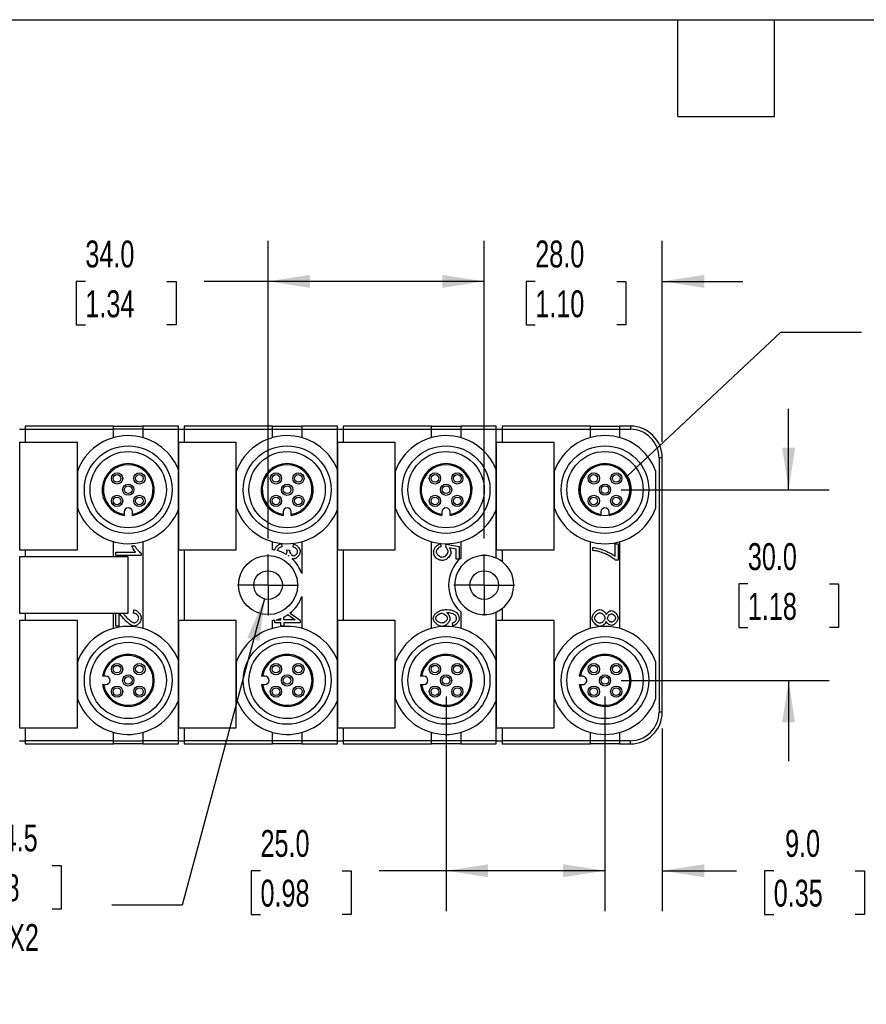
# Model space of a CAD drawing. Header units: millimetres. Extents: x 13 to 546, y 13 to 419.
# Tile 3 of 9: x 168 to 301, y 264 to 419. Entities that reach past the tile are written whole.
import ezdxf

# ---------------------------------------------------------------- set-up
doc = ezdxf.new("R2010")
doc.units = ezdxf.units.MM
doc.header["$LTSCALE"] = 2
doc.linetypes.add('SLD-Center', pattern=[19.05, 15.24, -1.27, 1.27, -1.27])
doc.linetypes.add('SLD-Solid', pattern=[0])
doc.layers.add('CENTER', color=40, linetype='SLD-Center')
doc.layers.add('DIMENSIONS', color=140, linetype='SLD-Solid', lineweight=25)
doc.layers.add('TEXT', color=140, linetype='SLD-Solid', lineweight=25)
doc.styles.add('SLDTEXTSTYLE0', font='TXT', dxfattribs={"width": 0.7})
doc.dimstyles.new('SLDDIMSTYLE0', dxfattribs={"dimtxt": 4.316016, "dimasz": 6.604, "dimexe": 0, "dimexo": 0.0625, "dimgap": 1.079004, "dimtad": 0, "dimtih": 1, "dimtoh": 1, "dimdec": 1, "dimrnd": 1e-09, "dimzin": 4, "dimdsep": 46, "dimtxsty": 'SLDTEXTSTYLE0', "dimsah": 1, "dimcen": 0.09, "dimadec": 0, "dimazin": 1, "dimtfac": 1, "dimtdec": 1, "dimtofl": 0, "dimtmove": 0, "dimatfit": 3, "dimfxl": 0, "dimfrac": 2, "dimtolj": 1, "dimtzin": 12, "dimarcsym": 0})
doc.dimstyles.new('SLDDIMSTYLE1', dxfattribs={"dimtxt": 4.316016, "dimasz": 6.604, "dimexe": 0, "dimexo": 0.0625, "dimgap": 1.079004, "dimtad": 0, "dimtih": 1, "dimtoh": 1, "dimdec": 1, "dimrnd": 1e-09, "dimzin": 4, "dimdsep": 46, "dimtxsty": 'SLDTEXTSTYLE0', "dimsah": 1, "dimcen": 0.09, "dimadec": 0, "dimazin": 1, "dimtfac": 1, "dimtdec": 1, "dimtmove": 0, "dimatfit": 0, "dimfxl": 0, "dimfrac": 2, "dimtolj": 1, "dimtzin": 12, "dimarcsym": 0})
doc.dimstyles.new('SLDDIMSTYLE4', dxfattribs={"dimtxt": 4.316016, "dimasz": 6.604, "dimexe": 0, "dimexo": 0.0625, "dimgap": 1.079004, "dimtad": 0, "dimtih": 1, "dimtoh": 1, "dimdec": 1, "dimrnd": 1e-09, "dimzin": 12, "dimdsep": 46, "dimtxsty": 'SLDTEXTSTYLE0', "dimsah": 1, "dimcen": 0, "dimadec": 0, "dimazin": 3, "dimtfac": 1, "dimtdec": 1, "dimtofl": 0, "dimtmove": 0, "dimatfit": 3, "dimfxl": 0, "dimfrac": 2, "dimtolj": 1, "dimtzin": 12, "dimarcsym": 0})
doc.dimstyles.new('SLDDIMSTYLE5', dxfattribs={"dimtxt": 0.18, "dimasz": 6.604, "dimexe": 0, "dimexo": 0.0625, "dimgap": 0, "dimtad": 0, "dimtih": 1, "dimtoh": 1, "dimdec": 0, "dimrnd": 1e-09, "dimzin": 0, "dimdsep": 46, "dimtxsty": 'Standard', "dimblk1": 'NONE', "dimblk2": 'NONE', "dimsah": 1, "dimcen": 0.09, "dimadec": 0, "dimazin": 0, "dimtfac": 6.604, "dimtdec": 0, "dimtofl": 0, "dimtmove": 0, "dimatfit": 3, "dimldrblk": 'NONE', "dimfxl": 0, "dimfrac": 2, "dimtolj": 1, "dimtzin": 0, "dimarcsym": 0})

# ---------------------------------------------------------------- blocks, each defined once
blk = doc.blocks.new('_D_8')
at = {"layer": 'DIMENSIONS'}
for p, q in [((289.23, 345.17), (289.23, 357.87)), ((262.88, 345.17), (295.58, 345.17)), ((282.81, 330.34), (281.37, 330.34)), ((281.37, 330.34), (281.37, 323.48)), ((295.64, 330.34), (297.09, 330.34)), ((297.09, 330.34), (297.09, 323.48)), ((281.37, 323.48), (282.81, 323.48)), ((297.09, 323.48), (295.64, 323.48)), ((262.88, 315.17), (295.58, 315.17)), ((289.23, 315.17), (289.23, 302.47))]:
    blk.add_line(p, q, dxfattribs=at)
for points in [[(289.23, 345.17), (290.24, 351.77), (288.21, 351.77)], [(289.23, 315.17), (288.21, 308.57), (290.24, 308.57)]]:
    blk.add_solid(points, dxfattribs=at)
at = {"layer": 'DIMENSIONS', "char_height": 4.233, "attachment_point": 1, "style": 'SLDTEXTSTYLE0'}
for s, insert in [('30.0', (282.81, 336.76)), ('1.18', (282.81, 328.93))]:
    blk.add_mtext(s, dxfattribs=dict(at, insert=insert))
blk = doc.blocks.new('_D_9')
at = {"layer": 'DIMENSIONS'}
for p, q in [((260.34, 312.63), (260.34, 278.88)), ((269.34, 307.63), (269.34, 278.88)), ((260.34, 285.23), (247.64, 285.23)), ((269.34, 285.23), (281.03, 285.23)), ((286.88, 285.23), (285.43, 285.23)), ((285.43, 285.23), (285.43, 278.37)), ((299.7, 285.23), (301.15, 285.23)), ((301.15, 285.23), (301.15, 278.37)), ((285.43, 278.37), (286.88, 278.37)), ((301.15, 278.37), (299.7, 278.37))]:
    blk.add_line(p, q, dxfattribs=at)
for points in [[(260.34, 285.23), (253.74, 286.24), (253.74, 284.21)], [(269.34, 285.23), (275.95, 284.21), (275.95, 286.24)]]:
    blk.add_solid(points, dxfattribs=at)
at = {"layer": 'DIMENSIONS', "char_height": 4.233, "attachment_point": 1, "style": 'SLDTEXTSTYLE0'}
for s, insert in [('9.0', (288.67, 291.65)), ('0.35', (286.88, 283.82))]:
    blk.add_mtext(s, dxfattribs=dict(at, insert=insert))
blk = doc.blocks.new('_D_10')
at = {"layer": 'DIMENSIONS'}
for p, q in [((235.34, 312.63), (235.34, 278.88)), ((260.34, 312.63), (260.34, 278.88)), ((206.15, 285.23), (204.7, 285.23)), ((204.7, 285.23), (204.7, 278.37)), ((218.97, 285.23), (220.42, 285.23)), ((220.42, 285.23), (220.42, 278.37)), ((235.34, 285.23), (224.82, 285.23)), ((260.34, 285.23), (235.34, 285.23)), ((204.7, 278.37), (206.15, 278.37)), ((220.42, 278.37), (218.97, 278.37))]:
    blk.add_line(p, q, dxfattribs=at)
for points in [[(235.34, 285.23), (241.95, 284.21), (241.95, 286.24)], [(260.34, 285.23), (253.74, 286.24), (253.74, 284.21)]]:
    blk.add_solid(points, dxfattribs=at)
at = {"layer": 'DIMENSIONS', "char_height": 4.233, "attachment_point": 1, "style": 'SLDTEXTSTYLE0'}
for s, insert in [('25.0', (206.15, 291.65)), ('0.98', (206.15, 283.82))]:
    blk.add_mtext(s, dxfattribs=dict(at, insert=insert))
blk = doc.blocks.new('_D_11')
at = {"layer": 'DIMENSIONS'}
for p, q in [((241.34, 337.5), (241.34, 384.29)), ((269.34, 352.71), (269.34, 384.29)), ((241.34, 377.94), (228.64, 377.94)), ((249.37, 377.94), (247.92, 377.94)), ((247.92, 377.94), (247.92, 371.08)), ((262.19, 377.94), (263.64, 377.94)), ((263.64, 377.94), (263.64, 371.08)), ((269.34, 377.94), (282.04, 377.94)), ((247.92, 371.08), (249.37, 371.08)), ((263.64, 371.08), (262.19, 371.08))]:
    blk.add_line(p, q, dxfattribs=at)
for points in [[(241.34, 377.94), (234.74, 378.95), (234.74, 376.92)], [(269.34, 377.94), (275.95, 376.92), (275.95, 378.95)]]:
    blk.add_solid(points, dxfattribs=at)
at = {"layer": 'DIMENSIONS', "char_height": 4.233, "attachment_point": 1, "style": 'SLDTEXTSTYLE0'}
for s, insert in [('28.0', (249.37, 384.36)), ('1.10', (249.37, 376.53))]:
    blk.add_mtext(s, dxfattribs=dict(at, insert=insert))
blk = doc.blocks.new('_D_12')
at = {"layer": 'DIMENSIONS'}
for p, q in [((207.34, 337.5), (207.34, 384.29)), ((241.34, 337.5), (241.34, 384.29)), ((178.6, 377.94), (177.16, 377.94)), ((177.16, 377.94), (177.16, 371.08)), ((191.43, 377.94), (192.88, 377.94)), ((192.88, 377.94), (192.88, 371.08)), ((207.34, 377.94), (197.28, 377.94)), ((241.34, 377.94), (207.34, 377.94)), ((177.16, 371.08), (178.6, 371.08)), ((192.88, 371.08), (191.43, 371.08))]:
    blk.add_line(p, q, dxfattribs=at)
for points in [[(207.34, 377.94), (213.95, 376.92), (213.95, 378.95)], [(241.34, 377.94), (234.74, 378.95), (234.74, 376.92)]]:
    blk.add_solid(points, dxfattribs=at)
at = {"layer": 'DIMENSIONS', "char_height": 4.233, "attachment_point": 1, "style": 'SLDTEXTSTYLE0'}
for s, insert in [('34.0', (178.6, 384.36)), ('1.34', (178.6, 376.53))]:
    blk.add_mtext(s, dxfattribs=dict(at, insert=insert))
blk = doc.blocks.new('_D_16')
at = {"layer": 'DIMENSIONS'}
for p, q in [((206.76, 328), (193.85, 279.81)), ((160.54, 286.07), (159.09, 286.07)), ((159.09, 286.07), (159.09, 279.21)), ((173.36, 286.07), (174.81, 286.07)), ((174.81, 286.07), (174.81, 279.21)), ((159.09, 279.21), (160.54, 279.21)), ((174.81, 279.21), (173.36, 279.21)), ((193.85, 279.81), (182.74, 279.81))]:
    blk.add_line(p, q, dxfattribs=at)
blk.add_solid([(206.76, 328), (204.07, 321.88), (206.03, 321.36)], dxfattribs=at)
at = {"layer": 'DIMENSIONS', "char_height": 4.233, "attachment_point": 1, "style": 'SLDTEXTSTYLE0'}
for s, insert in [('%%c', (159.08, 292.5)), ('4.5', (165.59, 292.5)), ('0.18', (160.54, 284.67)), ('THRU X2', (154.34, 276.85))]:
    blk.add_mtext(s, dxfattribs=dict(at, insert=insert))
blk = doc.blocks.new('SW_CENTERMARKSYMBOL_4')
at = {"layer": 'CENTER', "color": 0}
for p, q in [((0, 2.54), (0, 4.79)), ((0, 0), (0, 2.54)), ((-2.54, 0), (-4.79, 0)), ((0, 0), (-2.54, 0)), ((0, 0), (0, -2.54)), ((0, 0), (2.54, 0)), ((2.54, 0), (4.79, 0)), ((0, -2.54), (0, -4.79))]:
    blk.add_line(p, q, dxfattribs=at)
blk = doc.blocks.new('SW_CENTERMARKSYMBOL_5')
at = {"layer": 'CENTER', "color": 0}
for p, q in [((0, 2.54), (0, 4.79)), ((0, 0), (0, 2.54)), ((-2.54, 0), (-4.79, 0)), ((0, 0), (-2.54, 0)), ((0, 0), (0, -2.54)), ((0, 0), (2.54, 0)), ((2.54, 0), (4.79, 0)), ((0, -2.54), (0, -4.79))]:
    blk.add_line(p, q, dxfattribs=at)
blk = doc.blocks.new('_None')

msp = doc.modelspace()

# ---------------------------------------------------------------- linework, layer by layer
for p, q in [((183.04, 355.17), (169.14, 355.17)), ((169.14, 355.17), (169.14, 354.67)), ((183.04, 354.67), (183.04, 355.17)), ((183.04, 355.17), (187.64, 355.17)), ((193.24, 355.17), (187.64, 355.17)), ((187.64, 355.17), (187.64, 354.67)), ((193.24, 354.67), (193.24, 355.17)), ((208.04, 355.17), (194.14, 355.17)), ((194.14, 355.17), (194.14, 354.67)), ((208.04, 354.67), (208.04, 355.17)), ((208.04, 355.17), (212.64, 355.17)), ((212.64, 355.17), (212.64, 354.67)), ((218.24, 355.17), (212.64, 355.17)), ((218.24, 354.67), (218.24, 355.17)), ((233.04, 355.17), (219.14, 355.17)), ((219.14, 355.17), (219.14, 354.67)), ((233.04, 354.67), (233.04, 355.17)), ((233.04, 355.17), (237.64, 355.17)), ((237.64, 355.17), (237.64, 354.67)), ((243.24, 355.17), (237.64, 355.17)), ((243.24, 354.67), (243.24, 355.17)), ((258.04, 355.17), (244.14, 355.17)), ((244.14, 355.17), (244.14, 354.67)), ((258.04, 354.67), (258.04, 355.17)), ((258.04, 355.17), (262.64, 355.17)), ((264.34, 355.17), (262.64, 355.17)), ((262.64, 355.17), (262.64, 354.67)), ((264.34, 355.17), (264.34, 354.67)), ((168.24, 354.67), (169.14, 354.67)), ((169.14, 354.67), (183.04, 354.67)), ((169.14, 354.67), (169.14, 352.67)), ((183.04, 353.35), (183.04, 354.67)), ((187.64, 354.67), (183.04, 354.67)), ((187.64, 354.67), (193.24, 354.67)), ((187.64, 354.67), (187.64, 353.35)), ((193.24, 348.31), (193.24, 354.67)), ((193.24, 354.67), (194.14, 354.67)), ((194.14, 354.67), (208.04, 354.67)), ((194.14, 354.67), (194.14, 352.67)), ((208.04, 353.35), (208.04, 354.67)), ((208.04, 354.67), (212.64, 354.67)), ((212.64, 354.67), (218.24, 354.67)), ((212.64, 354.67), (212.64, 353.35)), ((218.24, 348.31), (218.24, 354.67)), ((218.24, 354.67), (219.14, 354.67)), ((219.14, 354.67), (233.04, 354.67)), ((219.14, 354.67), (219.14, 352.67)), ((233.04, 353.35), (233.04, 354.67)), ((233.04, 354.67), (237.64, 354.67)), ((237.64, 354.67), (243.24, 354.67)), ((237.64, 354.67), (237.64, 353.35)), ((243.24, 348.31), (243.24, 354.67)), ((243.24, 354.67), (244.14, 354.67)), ((244.14, 354.67), (258.04, 354.67)), ((244.14, 354.67), (244.14, 352.67)), ((258.04, 353.35), (258.04, 354.67)), ((258.04, 354.67), (262.64, 354.67)), ((262.64, 354.67), (264.34, 354.67)), ((262.64, 354.67), (262.64, 353.35)), ((168.29, 352.67), (177.29, 352.67)), ((168.29, 335.67), (168.29, 352.67)), ((177.29, 352.67), (177.29, 335.67)), ((193.29, 335.67), (193.29, 352.67)), ((193.29, 352.67), (202.29, 352.67)), ((202.29, 352.67), (202.29, 335.67)), ((218.29, 352.67), (227.29, 352.67)), ((218.29, 335.67), (218.29, 352.67)), ((227.29, 352.67), (227.29, 335.67)), ((243.29, 352.67), (252.29, 352.67)), ((243.29, 335.67), (243.29, 352.67)), ((252.29, 352.67), (252.29, 335.67)), ((269.34, 350.17), (268.84, 350.17)), ((268.84, 350.17), (268.84, 310.17)), ((269.34, 310.17), (269.34, 350.17)), ((177.34, 348.04), (177.34, 342.3)), ((193.24, 342.03), (193.24, 348.31)), ((202.34, 348.04), (202.34, 342.3)), ((218.24, 342.03), (218.24, 348.31)), ((227.34, 348.04), (227.34, 342.3)), ((243.24, 342.03), (243.24, 348.31)), ((252.34, 348.04), (252.34, 342.3)), ((268.34, 342.3), (268.34, 348.04)), ((184.69, 341.67), (184.69, 341.31)), ((184.69, 341.31), (184.69, 341.12)), ((185.99, 341.31), (185.99, 341.67)), ((185.99, 341.12), (185.99, 341.31)), ((193.24, 318.31), (193.24, 342.03)), ((209.69, 341.67), (209.69, 341.31)), ((209.69, 341.31), (209.69, 341.12)), ((210.99, 341.31), (210.99, 341.67)), ((210.99, 341.12), (210.99, 341.31)), ((218.24, 318.31), (218.24, 342.03)), ((234.69, 341.67), (234.69, 341.31)), ((234.69, 341.31), (234.69, 341.12)), ((235.99, 341.31), (235.99, 341.67)), ((235.99, 341.12), (235.99, 341.31)), ((243.24, 334.42), (243.24, 342.03)), ((259.69, 341.67), (259.69, 341.31)), ((259.69, 341.31), (259.69, 341.12)), ((260.99, 341.31), (260.99, 341.67)), ((260.99, 341.12), (260.99, 341.31)), ((183.04, 334.67), (183.04, 336.99)), ((185.92, 336.32), (186.39, 336.32)), ((187.64, 336.99), (187.64, 323.35)), ((208.04, 335.73), (208.04, 336.99)), ((209.44, 336.69), (209.5, 336.2)), ((211.27, 336.15), (211.36, 336.64)), ((212.64, 336.99), (212.64, 331.98)), ((233.04, 323.35), (233.04, 336.99)), ((234.49, 336.69), (234.54, 336.18)), ((235.28, 336.14), (235.34, 336.6)), ((235.34, 336.6), (237.39, 336.22)), ((237.39, 336.22), (237.39, 334.23)), ((237.64, 336.99), (237.64, 334.37)), ((258.04, 323.35), (258.04, 336.99)), ((258.45, 335.59), (258.45, 336.1)), ((261.92, 334.7), (261.92, 336.66)), ((261.92, 336.66), (262.39, 336.66)), ((262.39, 336.66), (262.39, 334.07)), ((262.64, 336.99), (262.64, 323.35)), ((177.29, 335.67), (168.29, 335.67)), ((168.29, 325.67), (168.29, 334.67)), ((168.29, 334.67), (185.29, 334.67)), ((169.14, 335.67), (169.14, 334.67)), ((183.38, 335.34), (186.51, 335.34)), ((183.38, 334.84), (183.38, 335.34)), ((187.39, 334.84), (183.38, 334.84)), ((185.29, 334.67), (185.29, 325.67)), ((187.39, 335.16), (187.39, 334.84)), ((202.29, 335.67), (193.29, 335.67)), ((194.14, 335.67), (194.14, 324.67)), ((210.28, 335.72), (210.7, 335.67)), ((227.29, 335.67), (218.29, 335.67)), ((219.14, 335.67), (219.14, 324.67)), ((236.92, 335.82), (235.85, 336.04)), ((236.92, 334.23), (236.92, 335.82)), ((252.29, 335.67), (243.29, 335.67)), ((244.14, 335.67), (244.14, 333.88)), ((237.39, 334.23), (236.92, 334.23)), ((262.39, 334.07), (262.01, 334.07)), ((212.64, 328.36), (212.64, 323.35)), ((185.29, 325.67), (168.29, 325.67)), ((169.14, 325.67), (169.14, 324.67)), ((183.04, 323.35), (183.04, 325.67)), ((183.38, 323.71), (183.38, 325.67)), ((183.85, 325.67), (183.85, 323.71)), ((186.19, 325.76), (186.24, 326.27)), ((210.46, 325.52), (211.61, 324.72)), ((210.79, 325.76), (212.39, 324.63)), ((237.64, 325.97), (237.64, 323.35)), ((243.24, 318.31), (243.24, 325.93)), ((244.14, 326.46), (244.14, 324.67)), ((168.29, 324.67), (177.29, 324.67)), ((168.29, 307.67), (168.29, 324.67)), ((177.29, 324.67), (177.29, 307.67)), ((183.85, 323.71), (183.38, 323.71)), ((193.29, 307.67), (193.29, 324.67)), ((193.29, 324.67), (202.29, 324.67)), ((202.29, 324.67), (202.29, 307.67)), ((208.04, 323.35), (208.04, 324.61)), ((208.39, 324.23), (208.39, 324.67)), ((209.35, 324.23), (208.39, 324.23)), ((208.62, 324.72), (209.35, 324.72)), ((209.35, 324.72), (209.35, 324.94)), ((209.35, 323.69), (209.35, 324.23)), ((209.8, 324.72), (209.8, 325.14)), ((211.61, 324.72), (209.8, 324.72)), ((212.39, 324.23), (209.8, 324.23)), ((209.8, 324.23), (209.8, 323.69)), ((212.39, 324.63), (212.39, 324.23)), ((218.29, 307.67), (218.29, 324.67)), ((218.29, 324.67), (227.29, 324.67)), ((227.29, 324.67), (227.29, 307.67)), ((236.4, 323.74), (236.36, 324.23)), ((243.29, 324.67), (252.29, 324.67)), ((243.29, 307.67), (243.29, 324.67)), ((252.29, 324.67), (252.29, 307.67)), ((209.8, 323.69), (209.35, 323.69)), ((177.34, 318.04), (177.34, 312.3)), ((193.24, 312.03), (193.24, 318.31)), ((202.34, 318.04), (202.34, 312.3)), ((218.24, 312.03), (218.24, 318.31)), ((227.34, 318.04), (227.34, 312.3)), ((243.24, 312.03), (243.24, 318.31)), ((252.34, 318.04), (252.34, 312.3)), ((268.34, 312.3), (268.34, 318.04)), ((181.48, 315.82), (181.3, 315.82)), ((181.3, 314.52), (181.48, 314.52)), ((181.84, 315.82), (181.48, 315.82)), ((181.48, 314.52), (181.84, 314.52)), ((206.48, 315.82), (206.3, 315.82)), ((206.3, 314.52), (206.48, 314.52)), ((206.84, 315.82), (206.48, 315.82)), ((206.48, 314.52), (206.84, 314.52)), ((231.48, 315.82), (231.3, 315.82)), ((231.3, 314.52), (231.48, 314.52)), ((231.84, 315.82), (231.48, 315.82)), ((231.48, 314.52), (231.84, 314.52)), ((256.48, 315.82), (256.3, 315.82)), ((256.3, 314.52), (256.48, 314.52)), ((256.84, 315.82), (256.48, 315.82)), ((256.48, 314.52), (256.84, 314.52)), ((193.24, 305.67), (193.24, 312.03)), ((218.24, 305.67), (218.24, 312.03)), ((243.24, 305.67), (243.24, 312.03)), ((269.34, 310.17), (268.84, 310.17)), ((177.29, 307.67), (168.29, 307.67)), ((169.14, 307.67), (169.14, 305.67)), ((183.04, 305.67), (183.04, 306.99)), ((187.64, 306.99), (187.64, 305.67)), ((202.29, 307.67), (193.29, 307.67)), ((194.14, 307.67), (194.14, 305.67)), ((208.04, 305.67), (208.04, 306.99)), ((212.64, 306.99), (212.64, 305.67)), ((227.29, 307.67), (218.29, 307.67)), ((219.14, 307.67), (219.14, 305.67)), ((233.04, 305.67), (233.04, 306.99)), ((237.64, 306.99), (237.64, 305.67)), ((252.29, 307.67), (243.29, 307.67)), ((244.14, 307.67), (244.14, 305.67)), ((258.04, 305.67), (258.04, 306.99)), ((262.64, 306.99), (262.64, 305.67)), ((168.24, 305.67), (169.14, 305.67)), ((183.04, 305.67), (169.14, 305.67)), ((169.14, 305.67), (169.14, 305.17)), ((169.14, 305.17), (183.04, 305.17)), ((183.04, 305.17), (183.04, 305.67)), ((183.04, 305.67), (187.64, 305.67)), ((187.64, 305.17), (183.04, 305.17)), ((193.24, 305.67), (187.64, 305.67)), ((187.64, 305.67), (187.64, 305.17)), ((187.64, 305.17), (193.24, 305.17)), ((193.24, 305.17), (193.24, 305.67)), ((193.24, 305.67), (194.14, 305.67)), ((208.04, 305.67), (194.14, 305.67)), ((194.14, 305.67), (194.14, 305.17)), ((194.14, 305.17), (208.04, 305.17)), ((208.04, 305.17), (208.04, 305.67)), ((212.64, 305.67), (208.04, 305.67)), ((212.64, 305.17), (208.04, 305.17)), ((212.64, 305.67), (212.64, 305.17)), ((218.24, 305.67), (212.64, 305.67)), ((212.64, 305.17), (218.24, 305.17)), ((218.24, 305.17), (218.24, 305.67)), ((218.24, 305.67), (219.14, 305.67)), ((233.04, 305.67), (219.14, 305.67)), ((219.14, 305.67), (219.14, 305.17)), ((219.14, 305.17), (233.04, 305.17)), ((233.04, 305.17), (233.04, 305.67)), ((237.64, 305.67), (233.04, 305.67)), ((237.64, 305.17), (233.04, 305.17)), ((243.24, 305.67), (237.64, 305.67)), ((237.64, 305.67), (237.64, 305.17)), ((237.64, 305.17), (243.24, 305.17)), ((243.24, 305.17), (243.24, 305.67)), ((243.24, 305.67), (244.14, 305.67)), ((258.04, 305.67), (244.14, 305.67)), ((244.14, 305.67), (244.14, 305.17)), ((244.14, 305.17), (258.04, 305.17)), ((258.04, 305.17), (258.04, 305.67)), ((262.64, 305.67), (258.04, 305.67)), ((262.64, 305.17), (258.04, 305.17)), ((264.34, 305.67), (262.64, 305.67)), ((262.64, 305.67), (262.64, 305.17)), ((262.64, 305.17), (264.34, 305.17)), ((264.34, 305.17), (264.34, 305.67))]:
    msp.add_line(p, q)
for centre, radius in [((185.34, 345.17), 6.9), ((210.34, 345.17), 6.9), ((235.34, 345.17), 6.9), ((260.34, 345.17), 6.9), ((185.34, 345.17), 6), ((210.34, 345.17), 6), ((235.34, 345.17), 6), ((260.34, 345.17), 6), ((183.58, 346.94), 0.889), ((183.58, 346.94), 0.6), ((187.11, 346.94), 0.889), ((187.11, 346.94), 0.6), ((208.58, 346.94), 0.889), ((208.58, 346.94), 0.6), ((212.11, 346.94), 0.888), ((212.11, 346.94), 0.6), ((233.58, 346.94), 0.888), ((233.58, 346.94), 0.6), ((237.11, 346.94), 0.889), ((237.11, 346.94), 0.6), ((258.58, 346.94), 0.889), ((258.58, 346.94), 0.6), ((262.11, 346.94), 0.889), ((262.11, 346.94), 0.6), ((185.34, 345.17), 0.888), ((185.34, 345.17), 0.6), ((210.34, 345.17), 0.889), ((210.34, 345.17), 0.6), ((235.34, 345.17), 0.889), ((235.34, 345.17), 0.6), ((260.34, 345.17), 0.888), ((260.34, 345.17), 0.6), ((183.58, 343.4), 0.888), ((183.58, 343.4), 0.6), ((187.11, 343.4), 0.889), ((187.11, 343.4), 0.6), ((208.58, 343.4), 0.889), ((208.58, 343.4), 0.6), ((212.11, 343.4), 0.888), ((212.11, 343.4), 0.6), ((233.58, 343.4), 0.889), ((233.58, 343.4), 0.6), ((237.11, 343.4), 0.889), ((237.11, 343.4), 0.6), ((258.58, 343.4), 0.889), ((258.58, 343.4), 0.6), ((262.11, 343.4), 0.889), ((262.11, 343.4), 0.6), ((207.34, 330.17), 4.65), ((207.34, 330.17), 2.25), ((241.34, 330.17), 2.25), ((185.34, 315.17), 6.9), ((185.34, 315.17), 6), ((210.34, 315.17), 6.9), ((210.34, 315.17), 6), ((235.34, 315.17), 6.9), ((235.34, 315.17), 6), ((260.34, 315.17), 6.9), ((260.34, 315.17), 6), ((183.58, 316.94), 0.889), ((183.58, 316.94), 0.6), ((187.11, 316.94), 0.889), ((187.11, 316.94), 0.6), ((208.58, 316.94), 0.889), ((208.58, 316.94), 0.6), ((212.11, 316.94), 0.888), ((212.11, 316.94), 0.6), ((233.58, 316.94), 0.888), ((233.58, 316.94), 0.6), ((237.11, 316.94), 0.889), ((237.11, 316.94), 0.6), ((258.58, 316.94), 0.889), ((258.58, 316.94), 0.6), ((262.11, 316.94), 0.889), ((262.11, 316.94), 0.6), ((185.34, 315.17), 0.888), ((210.34, 315.17), 0.889), ((235.34, 315.17), 0.889), ((260.34, 315.17), 0.888), ((185.34, 315.17), 0.6), ((210.34, 315.17), 0.6), ((235.34, 315.17), 0.6), ((260.34, 315.17), 0.6), ((183.58, 313.4), 0.888), ((183.58, 313.4), 0.6), ((187.11, 313.4), 0.889), ((187.11, 313.4), 0.6), ((208.58, 313.4), 0.889), ((208.58, 313.4), 0.6), ((212.11, 313.4), 0.888), ((212.11, 313.4), 0.6), ((233.58, 313.4), 0.889), ((233.58, 313.4), 0.6), ((237.11, 313.4), 0.889), ((237.11, 313.4), 0.6), ((258.58, 313.4), 0.889), ((258.58, 313.4), 0.6), ((262.11, 313.4), 0.889), ((262.11, 313.4), 0.6)]:
    msp.add_circle(centre, radius)
for centre, radius, start, end in [((264.34, 350.17), 5, 0, 90), ((185.34, 345.17), 8.5, 21.6567, 160.2501), ((210.34, 345.17), 8.5, 21.6567, 160.2501), ((235.34, 345.17), 8.5, 21.6567, 160.2501), ((260.34, 345.17), 8.5, 19.7499, 160.2501), ((264.34, 350.17), 4.5, 359.9999, 90.0001), ((185.34, 345.17), 4.1, 279.122, 260.878), ((185.34, 345.17), 3.92, 279.5495, 260.4505), ((210.34, 345.17), 4.1, 279.122, 260.878), ((210.34, 345.17), 3.92, 279.5495, 260.4505), ((235.34, 345.17), 4.1, 279.122, 260.878), ((235.34, 345.17), 3.92, 279.5495, 260.4505), ((260.34, 345.17), 4.1, 279.122, 260.878), ((260.34, 345.17), 3.92, 279.5495, 260.4505), ((185.34, 345.17), 8.5, 199.7499, 338.3433), ((185.34, 341.67), 0.65, 0, 180), ((210.34, 345.17), 8.5, 199.7499, 338.3433), ((210.34, 341.67), 0.65, 0, 180), ((235.34, 345.17), 8.5, 199.7499, 338.3433), ((235.34, 341.67), 0.65, 360, 180), ((260.34, 345.17), 8.5, 199.7499, 340.2501), ((260.34, 341.67), 0.65, 360, 180), ((207.34, 330.17), 5.6, 79.5872, 82.8193), ((207.34, 330.17), 5.6, 59.4959, 75.4106), ((207.37, 330.2), 5.56, 54.4922, 55.2769), ((241.34, 330.17), 4.65, 65.8829, 294.1171), ((207.34, 330.17), 5.6, 18.8393, 48.0225), ((241.34, 330.17), 5.6, 131.3543, 228.6457), ((241.34, 330.17), 4.65, 52.9754, 65.8835), ((241.34, 330.17), 4.65, 307.024, 52.976), ((207.34, 330.17), 5.6, 308.0017, 341.1606), ((207.34, 330.17), 5.6, 296.0414, 303.7921), ((241.34, 330.17), 4.65, 294.1165, 307.0246), ((207.34, 330.17), 5.6, 277.1809, 280.8068), ((207.34, 330.17), 5.6, 283.223, 291.0051), ((185.34, 315.17), 8.5, 21.6567, 160.2501), ((210.34, 315.17), 8.5, 21.6567, 160.2501), ((235.34, 315.17), 8.5, 21.6567, 160.2501), ((260.34, 315.17), 8.5, 19.7499, 160.2501), ((185.34, 315.17), 4.1, 189.122, 170.878), ((185.34, 315.17), 3.92, 189.5495, 170.4505), ((210.34, 315.17), 4.1, 189.122, 170.878), ((210.34, 315.17), 3.92, 189.5495, 170.4505), ((235.34, 315.17), 4.1, 189.122, 170.878), ((235.34, 315.17), 3.92, 189.5495, 170.4505), ((260.34, 315.17), 4.1, 189.122, 170.878), ((260.34, 315.17), 3.92, 189.5495, 170.4505), ((181.84, 315.17), 0.65, 270, 90), ((206.84, 315.17), 0.65, 270, 90), ((231.84, 315.17), 0.65, 270, 90), ((256.84, 315.17), 0.65, 269.9997, 90.0003), ((185.34, 315.17), 8.5, 199.7499, 338.3433), ((210.34, 315.17), 8.5, 199.7499, 338.3433), ((235.34, 315.17), 8.5, 199.7499, 338.3433), ((260.34, 315.17), 8.5, 199.7499, 340.2501), ((264.34, 310.17), 5, 270, 0), ((264.34, 310.17), 4.5, 269.9999, 0.0001)]:
    msp.add_arc(centre, radius, start, end)
for points, knots in [([(186.51, 335.34), (186.45, 335.41), (186.31, 335.58), (186.11, 335.91), (185.99, 336.17), (185.92, 336.32)], [0, 0, 0, 0, 0.247061, 0.570442, 1, 1, 1, 1]), ([(186.39, 336.32), (186.46, 336.19), (186.62, 335.92), (186.9, 335.59), (187.16, 335.32), (187.32, 335.21), (187.39, 335.16)], [0, 0, 0, 0, 0.287368, 0.608682, 0.835465, 1, 1, 1, 1]), ([(208.36, 335.68), (208.42, 335.81), (208.54, 336.09), (208.83, 336.39), (209.13, 336.61), (209.34, 336.67), (209.44, 336.69)], [0, 0, 0, 0, 0.2855495, 0.5848165, 0.8060543, 1, 1, 1, 1]), ([(209.5, 336.2), (209.41, 336.17), (209.22, 336.11), (209.01, 335.95), (208.85, 335.77), (208.78, 335.65), (208.75, 335.59)], [0, 0, 0, 0, 0.292609, 0.584647, 0.802697, 1, 1, 1, 1]), ([(211.99, 335.43), (211.98, 335.48), (211.97, 335.61), (211.86, 335.78), (211.71, 335.94), (211.51, 336.08), (211.35, 336.13), (211.27, 336.15)], [0, 0, 0, 0, 0.157585, 0.338221, 0.534773, 0.771717, 1, 1, 1, 1]), ([(211.36, 336.64), (211.5, 336.59), (211.8, 336.47), (212.11, 336.14), (212.34, 335.79), (212.38, 335.55), (212.39, 335.44)], [0, 0, 0, 0, 0.270873, 0.570575, 0.798865, 1, 1, 1, 1]), ([(233.38, 335.41), (233.41, 335.57), (233.47, 335.91), (233.79, 336.3), (234.12, 336.59), (234.38, 336.66), (234.49, 336.69)], [0, 0, 0, 0, 0.27186, 0.572616, 0.800654, 1, 1, 1, 1]), ([(234.54, 336.18), (234.43, 336.14), (234.21, 336.08), (233.98, 335.86), (233.82, 335.63), (233.79, 335.48), (233.78, 335.41)], [0, 0, 0, 0, 0.290978, 0.592828, 0.813136, 1, 1, 1, 1]), ([(235.67, 335.42), (235.66, 335.49), (235.63, 335.65), (235.52, 335.86), (235.41, 336.03), (235.32, 336.11), (235.28, 336.14)], [0, 0, 0, 0, 0.270078, 0.580029, 0.811582, 1, 1, 1, 1]), ([(258.45, 336.1), (258.72, 336.06), (259.48, 335.93), (260.42, 335.55), (261.31, 335.13), (261.72, 334.85), (261.92, 334.7)], [0, 0, 0, 0, 0.221619, 0.604853, 0.80118, 1, 1, 1, 1]), ([(210.19, 335), (210.23, 335.06), (210.31, 335.18), (210.32, 335.32), (210.33, 335.38)], [0, 0, 0, 0, 0.588069, 1, 1, 1, 1]), ([(210.33, 335.38), (210.33, 335.43), (210.32, 335.55), (210.29, 335.66), (210.28, 335.72)], [0, 0, 0, 0, 0.5049723, 1, 1, 1, 1]), ([(210.55, 334.82), (210.54, 334.81), (210.54, 334.79), (210.54, 334.78), (210.53, 334.77)], [0, 0, 0, 0, 0.556232, 1, 1, 1, 1]), ([(210.6, 334.73), (210.59, 334.75), (210.57, 334.77), (210.55, 334.8), (210.55, 334.82)], [0, 0, 0, 0, 0.570562, 1, 1, 1, 1]), ([(210.7, 335.67), (210.7, 335.65), (210.7, 335.63), (210.7, 335.6), (210.7, 335.59)], [0, 0, 0, 0, 0.6367207, 1, 1, 1, 1]), ([(210.7, 335.59), (210.72, 335.49), (210.75, 335.27), (210.93, 335.02), (211.13, 334.82), (211.29, 334.79), (211.37, 334.77)], [0, 0, 0, 0, 0.266525, 0.570443, 0.798135, 1, 1, 1, 1]), ([(212.39, 335.44), (212.39, 335.36), (212.36, 335.15), (212.17, 334.81), (211.91, 334.52), (211.65, 334.34), (211.47, 334.27), (211.38, 334.27), (211.36, 334.27)], [0, 0, 0, 0, 0.130661, 0.390151, 0.670304, 0.836681, 0.958564, 1, 1, 1, 1]), ([(211.37, 334.77), (211.42, 334.78), (211.54, 334.8), (211.69, 334.9), (211.83, 335.04), (211.96, 335.22), (211.98, 335.36), (211.99, 335.43)], [0, 0, 0, 0, 0.166323, 0.35575, 0.557823, 0.791147, 1, 1, 1, 1]), ([(233.86, 334.36), (233.78, 334.43), (233.62, 334.58), (233.42, 334.94), (233.39, 335.22), (233.38, 335.41)], [0, 0, 0, 0, 0.278749, 0.54864, 1, 1, 1, 1]), ([(233.78, 335.41), (233.79, 335.35), (233.81, 335.22), (233.94, 335), (234.16, 334.79), (234.45, 334.61), (234.66, 334.58), (234.76, 334.56)], [0, 0, 0, 0, 0.129795, 0.279325, 0.54147, 0.779844, 1, 1, 1, 1]), ([(234.76, 334.56), (234.88, 334.58), (235.14, 334.63), (235.42, 334.87), (235.62, 335.14), (235.65, 335.33), (235.67, 335.42)], [0, 0, 0, 0, 0.276166, 0.574549, 0.800115, 1, 1, 1, 1]), ([(236.1, 335.28), (236.08, 335.18), (236.05, 334.95), (235.85, 334.65), (235.57, 334.36), (235.22, 334.11), (234.94, 334.06), (234.81, 334.04)], [0, 0, 0, 0, 0.164251, 0.353982, 0.557279, 0.791645, 1, 1, 1, 1]), ([(235.85, 336.04), (235.93, 335.91), (236.07, 335.67), (236.09, 335.4), (236.1, 335.28)], [0, 0, 0, 0, 0.5717957, 1, 1, 1, 1]), ([(259.55, 335.41), (259.35, 335.46), (258.99, 335.55), (258.62, 335.58), (258.45, 335.59)], [0, 0, 0, 0, 0.543417, 1, 1, 1, 1]), ([(262.01, 334.07), (261.84, 334.2), (261.43, 334.52), (260.78, 334.87), (260.13, 335.2), (259.73, 335.34), (259.55, 335.41)], [0, 0, 0, 0, 0.232742, 0.545527, 0.793538, 1, 1, 1, 1]), ([(211.36, 334.27), (211.31, 334.27), (211.22, 334.28), (211.13, 334.32), (211.09, 334.33)], [0, 0, 0, 0, 0.523488, 1, 1, 1, 1]), ([(234.81, 334.04), (234.61, 334.06), (234.27, 334.08), (233.99, 334.27), (233.86, 334.36)], [0, 0, 0, 0, 0.567961, 1, 1, 1, 1]), ([(184.62, 324.9), (184.46, 325.1), (184.22, 325.38), (183.94, 325.6), (183.86, 325.67)], [0, 0, 0, 0, 0.699405, 1, 1, 1, 1]), ([(184.55, 325.67), (184.61, 325.61), (184.72, 325.5), (184.81, 325.38), (184.86, 325.33)], [0, 0, 0, 0, 0.567548, 1, 1, 1, 1]), ([(184.86, 325.33), (185.01, 325.16), (185.28, 324.85), (185.71, 324.5), (186.01, 324.31), (186.2, 324.24), (186.27, 324.23), (186.3, 324.23)], [0, 0, 0, 0, 0.3663664, 0.679735, 0.8888317, 0.9504151, 1, 1, 1, 1]), ([(186.99, 324.98), (186.98, 325.05), (186.96, 325.19), (186.84, 325.39), (186.67, 325.57), (186.45, 325.72), (186.27, 325.75), (186.19, 325.76)], [0, 0, 0, 0, 0.171024, 0.359315, 0.557425, 0.78743, 1, 1, 1, 1]), ([(186.24, 326.27), (186.4, 326.22), (186.74, 326.12), (187.09, 325.76), (187.34, 325.37), (187.38, 325.1), (187.39, 324.97)], [0, 0, 0, 0, 0.267876, 0.560852, 0.78918, 1, 1, 1, 1]), ([(233.31, 324.92), (233.33, 325.05), (233.38, 325.31), (233.65, 325.66), (234.05, 325.99), (234.6, 326.25), (235.03, 326.29), (235.25, 326.31)], [0, 0, 0, 0, 0.142064, 0.309042, 0.498792, 0.742401, 1, 1, 1, 1]), ([(233.71, 324.94), (233.72, 324.98), (233.73, 325.04), (233.77, 325.14), (233.81, 325.21), (233.87, 325.29), (233.94, 325.37), (234.03, 325.46), (234.11, 325.52), (234.2, 325.58), (234.28, 325.63), (234.38, 325.68), (234.47, 325.71), (234.56, 325.74), (234.64, 325.75), (234.67, 325.75)], [0, 0, 0, 0, 0.093757, 0.140034, 0.232755, 0.278991, 0.371561, 0.464096, 0.55662, 0.602844, 0.695368, 0.787905, 0.834142, 0.916155, 1, 1, 1, 1]), ([(234.67, 325.75), (234.79, 325.73), (235.03, 325.68), (235.3, 325.45), (235.49, 325.21), (235.52, 325.03), (235.54, 324.95)], [0, 0, 0, 0, 0.276675, 0.581553, 0.808609, 1, 1, 1, 1]), ([(235.25, 326.31), (235.63, 326.31), (236.23, 326.3), (236.75, 326), (236.94, 325.88)], [0, 0, 0, 0, 0.6279531, 1, 1, 1, 1]), ([(236.86, 325.32), (236.82, 325.36), (236.74, 325.45), (236.52, 325.57), (236.1, 325.76), (235.7, 325.8), (235.44, 325.83)], [0, 0, 0, 0, 0.102453, 0.234508, 0.487762, 1, 1, 1, 1]), ([(235.44, 325.83), (235.52, 325.76), (235.68, 325.61), (235.83, 325.34), (235.95, 325.08), (235.96, 324.93), (235.97, 324.85)], [0, 0, 0, 0, 0.270951, 0.579178, 0.81006, 1, 1, 1, 1]), ([(236.99, 324.91), (236.99, 324.99), (236.97, 325.14), (236.89, 325.27), (236.86, 325.32)], [0, 0, 0, 0, 0.566988, 1, 1, 1, 1]), ([(236.94, 325.88), (237.01, 325.81), (237.17, 325.67), (237.36, 325.33), (237.38, 325.05), (237.39, 324.88)], [0, 0, 0, 0, 0.278437, 0.548558, 1, 1, 1, 1]), ([(258.31, 324.98), (258.35, 325.16), (258.42, 325.53), (258.77, 325.93), (259.14, 326.22), (259.41, 326.28), (259.54, 326.3)], [0, 0, 0, 0, 0.275145, 0.57813, 0.805304, 1, 1, 1, 1]), ([(258.71, 324.98), (258.72, 325.03), (258.73, 325.13), (258.79, 325.24), (258.85, 325.34), (258.9, 325.42), (258.98, 325.5), (259.05, 325.57), (259.12, 325.62), (259.19, 325.68), (259.28, 325.72), (259.36, 325.76), (259.44, 325.78), (259.5, 325.79), (259.53, 325.79)], [0, 0, 0, 0, 0.128236, 0.240634, 0.296643, 0.408822, 0.464825, 0.576967, 0.632966, 0.68897, 0.801175, 0.857196, 0.91324, 1, 1, 1, 1]), ([(259.53, 325.79), (259.6, 325.78), (259.75, 325.76), (259.95, 325.64), (260.13, 325.46), (260.29, 325.25), (260.32, 325.08), (260.34, 324.99)], [0, 0, 0, 0, 0.169587, 0.361997, 0.565467, 0.797125, 1, 1, 1, 1]), ([(259.54, 326.3), (259.66, 326.28), (259.91, 326.24), (260.2, 326.03), (260.44, 325.8), (260.51, 325.62), (260.55, 325.53)], [0, 0, 0, 0, 0.268118, 0.567699, 0.797078, 1, 1, 1, 1]), ([(260.55, 325.53), (260.6, 325.62), (260.69, 325.8), (260.92, 325.98), (261.15, 326.11), (261.29, 326.13), (261.36, 326.14)], [0, 0, 0, 0, 0.278341, 0.578793, 0.804295, 1, 1, 1, 1]), ([(260.74, 324.98), (260.76, 325.07), (260.8, 325.25), (260.98, 325.45), (261.17, 325.6), (261.32, 325.62), (261.38, 325.63)], [0, 0, 0, 0, 0.266713, 0.566845, 0.796914, 1, 1, 1, 1]), ([(261.36, 326.14), (261.45, 326.12), (261.64, 326.09), (261.89, 325.91), (262.13, 325.67), (262.34, 325.36), (262.38, 325.11), (262.39, 324.99)], [0, 0, 0, 0, 0.159074, 0.344612, 0.546097, 0.782948, 1, 1, 1, 1]), ([(261.38, 325.63), (261.42, 325.62), (261.51, 325.61), (261.67, 325.52), (261.82, 325.38), (261.96, 325.19), (261.98, 325.05), (261.99, 324.98)], [0, 0, 0, 0, 0.1327714, 0.2865259, 0.5534261, 0.7900074, 1, 1, 1, 1]), ([(186.28, 323.72), (186.22, 323.73), (186.12, 323.74), (185.98, 323.79), (185.9, 323.83), (185.83, 323.86), (185.77, 323.89), (185.7, 323.93), (185.64, 323.97), (185.58, 324.01), (185.52, 324.05), (185.46, 324.1), (185.4, 324.14), (185.34, 324.19), (185.28, 324.24), (185.24, 324.27), (185.2, 324.31), (185.14, 324.36), (185.09, 324.41), (185.03, 324.46), (184.99, 324.5), (184.94, 324.55), (184.89, 324.6), (184.84, 324.66), (184.79, 324.71), (184.74, 324.77), (184.68, 324.83), (184.64, 324.87), (184.62, 324.9)], [0, 0, 0, 0, 0.094746, 0.148326, 0.201884, 0.228648, 0.255413, 0.308951, 0.335714, 0.362478, 0.41601, 0.442773, 0.469536, 0.523066, 0.549828, 0.576591, 0.603354, 0.630116, 0.683644, 0.710406, 0.737169, 0.763931, 0.817458, 0.84422, 0.870982, 0.924509, 0.951271, 1, 1, 1, 1]), ([(187.39, 324.97), (187.36, 324.8), (187.3, 324.45), (186.98, 324.07), (186.64, 323.79), (186.4, 323.74), (186.28, 323.72)], [0, 0, 0, 0, 0.283444, 0.586636, 0.810367, 1, 1, 1, 1]), ([(186.3, 324.23), (186.36, 324.24), (186.48, 324.26), (186.65, 324.37), (186.81, 324.53), (186.95, 324.74), (186.98, 324.9), (186.99, 324.98)], [0, 0, 0, 0, 0.160985, 0.348179, 0.550519, 0.786552, 1, 1, 1, 1]), ([(234.68, 323.67), (234.59, 323.68), (234.34, 323.71), (233.95, 323.93), (233.6, 324.24), (233.39, 324.57), (233.32, 324.79), (233.31, 324.9), (233.31, 324.92)], [0, 0, 0, 0, 0.127693, 0.38125, 0.654748, 0.829825, 0.963351, 1, 1, 1, 1]), ([(234.65, 324.18), (234.52, 324.2), (234.27, 324.24), (234, 324.44), (233.83, 324.63), (233.74, 324.78), (233.72, 324.89), (233.71, 324.94)], [0, 0, 0, 0, 0.292996, 0.599864, 0.750584, 0.884982, 1, 1, 1, 1]), ([(235.54, 324.95), (235.53, 324.89), (235.51, 324.74), (235.37, 324.55), (235.18, 324.37), (234.94, 324.22), (234.74, 324.19), (234.65, 324.18)], [0, 0, 0, 0, 0.158586, 0.341635, 0.540761, 0.777623, 1, 1, 1, 1]), ([(235.97, 324.85), (235.96, 324.77), (235.94, 324.59), (235.76, 324.29), (235.47, 324), (235.09, 323.74), (234.81, 323.69), (234.68, 323.67)], [0, 0, 0, 0, 0.131746, 0.2840142, 0.5491928, 0.786366, 1, 1, 1, 1]), ([(236.36, 324.23), (236.45, 324.25), (236.61, 324.29), (236.73, 324.38), (236.78, 324.41)], [0, 0, 0, 0, 0.622931, 1, 1, 1, 1]), ([(237.39, 324.88), (237.37, 324.74), (237.31, 324.43), (237.03, 324.1), (236.73, 323.84), (236.5, 323.77), (236.4, 323.74)], [0, 0, 0, 0, 0.266436, 0.564445, 0.794276, 1, 1, 1, 1]), ([(236.78, 324.41), (236.85, 324.49), (236.97, 324.64), (236.98, 324.83), (236.99, 324.91)], [0, 0, 0, 0, 0.556668, 1, 1, 1, 1]), ([(259.52, 323.66), (259.42, 323.68), (259.2, 323.72), (258.9, 323.92), (258.62, 324.2), (258.38, 324.56), (258.33, 324.84), (258.31, 324.98)], [0, 0, 0, 0, 0.160911, 0.347779, 0.549729, 0.785656, 1, 1, 1, 1]), ([(259.52, 324.17), (259.45, 324.18), (259.3, 324.2), (259.1, 324.33), (258.92, 324.5), (258.76, 324.72), (258.73, 324.9), (258.71, 324.98)], [0, 0, 0, 0, 0.169446, 0.36115, 0.563973, 0.795668, 1, 1, 1, 1]), ([(260.34, 324.99), (260.33, 324.92), (260.3, 324.77), (260.17, 324.57), (260, 324.38), (259.78, 324.22), (259.6, 324.19), (259.52, 324.17)], [0, 0, 0, 0, 0.169581, 0.362001, 0.56549, 0.797156, 1, 1, 1, 1]), ([(260.55, 324.42), (260.49, 324.31), (260.38, 324.09), (260.09, 323.86), (259.8, 323.7), (259.61, 323.68), (259.52, 323.66)], [0, 0, 0, 0, 0.268582, 0.569161, 0.798946, 1, 1, 1, 1]), ([(261.35, 323.83), (261.26, 323.84), (261.08, 323.88), (260.85, 324.04), (260.66, 324.21), (260.58, 324.35), (260.55, 324.42)], [0, 0, 0, 0, 0.252903, 0.549084, 0.784331, 1, 1, 1, 1]), ([(261.35, 324.34), (261.3, 324.34), (261.19, 324.36), (261.04, 324.46), (260.9, 324.6), (260.77, 324.77), (260.75, 324.91), (260.74, 324.98)], [0, 0, 0, 0, 0.163846, 0.353367, 0.556634, 0.791186, 1, 1, 1, 1]), ([(262.39, 324.99), (262.36, 324.84), (262.3, 324.51), (262.03, 324.18), (261.77, 323.97), (261.57, 323.86), (261.42, 323.84), (261.35, 323.83)], [0, 0, 0, 0, 0.279877, 0.584477, 0.738116, 0.877869, 1, 1, 1, 1]), ([(261.99, 324.98), (261.98, 324.93), (261.97, 324.81), (261.86, 324.65), (261.73, 324.5), (261.56, 324.37), (261.42, 324.35), (261.35, 324.34)], [0, 0, 0, 0, 0.170766, 0.364826, 0.569719, 0.80127, 1, 1, 1, 1])]:
    msp.add_open_spline(points, degree=3, knots=knots)
at = {"layer": 'TEXT'}
for p, q in [((12.7, 419.1), (546.1, 419.1)), ((271.78, 403.86), (271.78, 419.1)), ((287.02, 403.86), (287.02, 419.1)), ((271.78, 403.86), (287.02, 403.86))]:
    msp.add_line(p, q, dxfattribs=at)
msp.add_circle((260.34, 345.17), 4.1, dxfattribs=at)

# ---------------------------------------------------------------- block references
at = {"layer": 'CENTER'}
for name, p in [('SW_CENTERMARKSYMBOL_4', (207.34, 330.17)), ('SW_CENTERMARKSYMBOL_5', (241.34, 330.17))]:
    msp.add_blockref(name, p, dxfattribs=at)

# ---------------------------------------------------------------- dimensions: what is measured, and where the dimension line sits
at = {"layer": 'DIMENSIONS'}
for base, p1, p2, dimstyle, picture, middle in [((207.34, 377.94), (241.34, 334.96), (207.34, 334.96), 'SLDDIMSTYLE0', '_D_12', (185.02, 377.94)), ((241.34, 377.94), (269.34, 350.17), (241.34, 334.96), 'SLDDIMSTYLE1', '_D_11', (255.78, 377.94)), ((235.34, 285.23), (260.34, 315.17), (235.34, 315.17), 'SLDDIMSTYLE0', '_D_10', (212.56, 285.23)), ((260.34, 285.23), (269.34, 310.17), (260.34, 315.17), 'SLDDIMSTYLE1', '_D_9', (293.29, 285.23))]:
    dim = msp.add_linear_dim(base=base, p1=p1, p2=p2, dimstyle=dimstyle, dxfattribs=at)
    dim.commit()
    dim.dimension.update_dxf_attribs({"geometry": picture, "text_midpoint": middle, "dimtype": 160})
dim = msp.add_linear_dim(base=(289.23, 315.17), p1=(260.34, 345.17), p2=(260.34, 315.17), angle=90, dimstyle='SLDDIMSTYLE1', dxfattribs=at)
dim.commit()
dim.dimension.update_dxf_attribs({"geometry": '_D_8', "text_midpoint": (289.23, 330.34), "dimtype": 160})
dim = msp.add_diameter_dim_2p(p1=(207.93, 332.34), p2=(206.76, 328), text='<>\\PTHRU X2', dimstyle='SLDDIMSTYLE4', dxfattribs=at)
dim.commit()
dim.dimension.update_dxf_attribs({"geometry": '_D_16', "text_midpoint": (166.95, 282.64), "dimtype": 163})

# ---------------------------------------------------------------- leaders
at = {"layer": 'TEXT', "has_arrowhead": 0}
msp.add_leader([(263.84, 347.32), (288.01, 369.95), (300.71, 369.95)], dimstyle='SLDDIMSTYLE5', dxfattribs=at)

doc.saveas('drawing.dxf')
